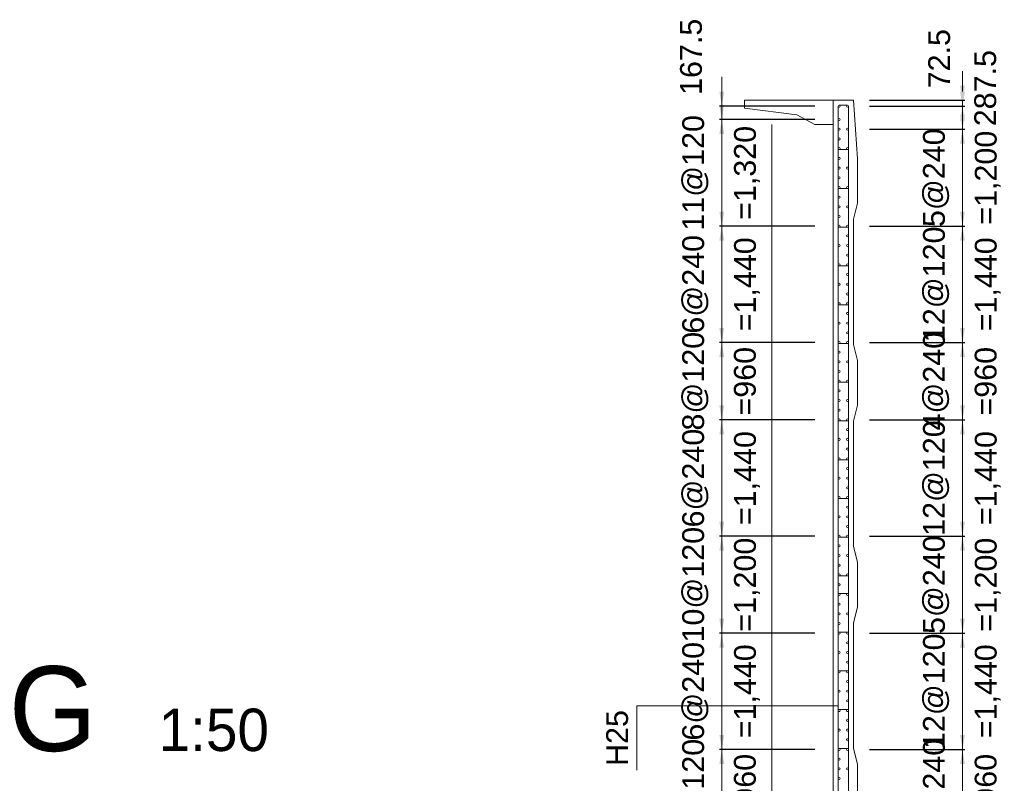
# Model space of a CAD drawing. Header units: metres. Extents: x 674733 to 752233, y -201459 to -147459.
# Tile 3 of 9: x 699083 to 711275, y -192930 to -183473. Entities that reach past the tile are written whole.
import ezdxf
from ezdxf.enums import TextEntityAlignment as Align

# ---------------------------------------------------------------- set-up
doc = ezdxf.new("R2010")
doc.units = ezdxf.units.M
doc.header["$MEASUREMENT"] = 0
doc.layers.get('Defpoints').update_dxf_attribs({"lineweight": 0})
for name, color, linetype, lineweight in [('A-DIM01', 1, 'Continuous', 0), ('Concrete', 4, 'Continuous', 0), ('Dimension Line', 2, 'Continuous', 0), ('L3', 6, 'Continuous', 0), ('Text', 3, 'Continuous', 0)]:
    doc.layers.add(name, color=color, linetype=linetype, lineweight=lineweight)
doc.styles.get("Standard").update_dxf_attribs({"font": 'txt', "height": 5})
doc.styles.add('style2', font='arial.ttf')
doc.styles.add('돋움', font='txt')
doc.dimstyles.new('DIM01', dxfattribs={"dimtxt": 3.5, "dimasz": 0.8, "dimexe": 2, "dimexo": 10, "dimgap": 1.25, "dimtad": 1, "dimdec": 0, "dimzin": 0, "dimtxsty": '돋움', "dimcen": 0.09, "dimclrd": 1, "dimclre": 1, "dimclrt": 256, "dimadec": 0, "dimazin": 0, "dimtfac": 0.072, "dimtdec": 0, "dimtix": 1, "dimtmove": 2, "dimatfit": 3, "dimfxl": 1, "dimtolj": 1, "dimtzin": 0, "dimlwd": -1, "dimarcsym": 0})

# ---------------------------------------------------------------- blocks, each defined once
blk = doc.blocks.new('*D330')
at = {"layer": 'A-DIM01', "color": 1}
for p, q in [((707776.516866, -184362.444444), (707776.516866, -184182.444444)), ((707776.516866, -184542.444444), (707776.516866, -184709.944444)), ((707776.516866, -184889.944444), (707776.516866, -185069.944444))]:
    blk.add_line(p, q, dxfattribs=at)
at = {"layer": 'A-DIM01', "color": 1, "lineweight": -2}
for p, q in [((708927.145002, -184542.444444), (707746.516866, -184542.444444)), ((708927.145002, -184709.944444), (707746.516866, -184709.944444))]:
    blk.add_line(p, q, dxfattribs=at)
at = {"layer": 'A-DIM01', "color": 1}
for points in [[(707746.516866, -184362.444444), (707806.516866, -184362.444444), (707776.516866, -184542.444444)], [(707746.516866, -184889.944444), (707806.516866, -184889.944444), (707776.516866, -184709.944444)]]:
    blk.add_solid(points, dxfattribs=at)
at = {"layer": 'Defpoints', "color": 0}
for p in [(709077.145002, -184542.444444), (707776.516866, -184709.944444), (709077.145002, -184709.944444)]:
    blk.add_point(p, dxfattribs=at)
at = {"layer": 'A-DIM01', "color": 7, "insert": (707396.759021, -183932.802168), "char_height": 270, "attachment_point": 5, "rotation": 90, "style": 'style2'}
blk.add_mtext('\\A1;167.5', dxfattribs=at)
blk = doc.blocks.new('*D332')
at = {"layer": 'A-DIM01', "color": 1}
for p, q in [((707776.516866, -184529.944444), (707776.516866, -184349.944444)), ((707776.516866, -184709.944444), (707776.516866, -186029.944444)), ((707776.516866, -186209.944444), (707776.516866, -186389.944444))]:
    blk.add_line(p, q, dxfattribs=at)
at = {"layer": 'A-DIM01', "color": 1, "lineweight": -2}
for p, q in [((708927.145002, -184709.944444), (707746.516866, -184709.944444)), ((708927.145002, -186029.944444), (707746.516866, -186029.944444))]:
    blk.add_line(p, q, dxfattribs=at)
at = {"layer": 'A-DIM01', "color": 1}
for points in [[(707746.516866, -184529.944444), (707806.516866, -184529.944444), (707776.516866, -184709.944444)], [(707746.516866, -186209.944444), (707806.516866, -186209.944444), (707776.516866, -186029.944444)]]:
    blk.add_solid(points, dxfattribs=at)
at = {"layer": 'Defpoints', "color": 0}
for p in [(709077.145002, -184709.944444), (707776.516866, -186029.944444), (709077.145002, -186029.944444)]:
    blk.add_point(p, dxfattribs=at)
at = {"layer": 'A-DIM01', "color": 7, "char_height": 270, "attachment_point": 5, "rotation": 90, "style": 'style2'}
for s, insert in [('\\A1;11@120', (707449.340877, -185369.944444)), ('\\A1;=1,320', (708088.77471, -185369.944444))]:
    blk.add_mtext(s, dxfattribs=dict(at, insert=insert))
blk = doc.blocks.new('*D334')
at = {"layer": 'A-DIM01', "color": 1}
for p, q in [((707776.516866, -185849.944444), (707776.516866, -185669.944444)), ((707776.516866, -186029.944444), (707776.516866, -187469.944444)), ((707776.516866, -187649.944444), (707776.516866, -187829.944444))]:
    blk.add_line(p, q, dxfattribs=at)
at = {"layer": 'A-DIM01', "color": 1, "lineweight": -2}
for p, q in [((708927.145002, -186029.944444), (707746.516866, -186029.944444)), ((708927.145002, -187469.944444), (707746.516866, -187469.944444))]:
    blk.add_line(p, q, dxfattribs=at)
at = {"layer": 'A-DIM01', "color": 1}
for points in [[(707746.516866, -185849.944444), (707806.516866, -185849.944444), (707776.516866, -186029.944444)], [(707746.516866, -187649.944444), (707806.516866, -187649.944444), (707776.516866, -187469.944444)]]:
    blk.add_solid(points, dxfattribs=at)
at = {"layer": 'Defpoints', "color": 0}
for p in [(709077.145002, -186029.944444), (707776.516866, -187469.944444), (709077.145002, -187469.944444)]:
    blk.add_point(p, dxfattribs=at)
at = {"layer": 'A-DIM01', "color": 7, "char_height": 270, "attachment_point": 5, "rotation": 90, "style": 'style2'}
for s, insert in [('\\A1;6@240', (707449.340877, -186749.944444)), ('\\A1;=1,440', (708088.77471, -186749.944444))]:
    blk.add_mtext(s, dxfattribs=dict(at, insert=insert))
blk = doc.blocks.new('*D336')
at = {"layer": 'A-DIM01', "color": 1}
for p, q in [((707776.516866, -187289.944444), (707776.516866, -187109.944444)), ((707776.516866, -187469.944444), (707776.516866, -188429.944444)), ((707776.516866, -188609.944444), (707776.516866, -188789.944444))]:
    blk.add_line(p, q, dxfattribs=at)
at = {"layer": 'A-DIM01', "color": 1, "lineweight": -2}
for p, q in [((708927.145002, -187469.944444), (707746.516866, -187469.944444)), ((708927.145002, -188429.944444), (707746.516866, -188429.944444))]:
    blk.add_line(p, q, dxfattribs=at)
at = {"layer": 'A-DIM01', "color": 1}
for points in [[(707746.516866, -187289.944444), (707806.516866, -187289.944444), (707776.516866, -187469.944444)], [(707746.516866, -188609.944444), (707806.516866, -188609.944444), (707776.516866, -188429.944444)]]:
    blk.add_solid(points, dxfattribs=at)
at = {"layer": 'Defpoints', "color": 0}
for p in [(709077.145002, -187469.944444), (707776.516866, -188429.944444), (709077.145002, -188429.944444)]:
    blk.add_point(p, dxfattribs=at)
at = {"layer": 'A-DIM01', "color": 7, "char_height": 270, "attachment_point": 5, "rotation": 90, "style": 'style2'}
for s, insert in [('\\A1;8@120', (707449.340877, -187949.944444)), ('\\A1;=960', (708064.371572, -187949.944444))]:
    blk.add_mtext(s, dxfattribs=dict(at, insert=insert))
blk = doc.blocks.new('*D338')
at = {"layer": 'A-DIM01', "color": 1}
for p, q in [((707776.516866, -188249.944444), (707776.516866, -188069.944444)), ((707776.516866, -188429.944444), (707776.516866, -189869.944444)), ((707776.516866, -190049.944444), (707776.516866, -190229.944444))]:
    blk.add_line(p, q, dxfattribs=at)
at = {"layer": 'A-DIM01', "color": 1, "lineweight": -2}
for p, q in [((708927.145002, -188429.944444), (707746.516866, -188429.944444)), ((708927.145002, -189869.944444), (707746.516866, -189869.944444))]:
    blk.add_line(p, q, dxfattribs=at)
at = {"layer": 'A-DIM01', "color": 1}
for points in [[(707746.516866, -188249.944444), (707806.516866, -188249.944444), (707776.516866, -188429.944444)], [(707746.516866, -190049.944444), (707806.516866, -190049.944444), (707776.516866, -189869.944444)]]:
    blk.add_solid(points, dxfattribs=at)
at = {"layer": 'Defpoints', "color": 0}
for p in [(709077.145002, -188429.944444), (707776.516866, -189869.944444), (709077.145002, -189869.944444)]:
    blk.add_point(p, dxfattribs=at)
at = {"layer": 'A-DIM01', "color": 7, "char_height": 270, "attachment_point": 5, "rotation": 90, "style": 'style2'}
for s, insert in [('\\A1;6@240', (707449.340877, -189149.944444)), ('\\A1;=1,440', (708088.77471, -189149.944444))]:
    blk.add_mtext(s, dxfattribs=dict(at, insert=insert))
blk = doc.blocks.new('*D340')
at = {"layer": 'A-DIM01', "color": 1}
for p, q in [((707776.516866, -189689.944444), (707776.516866, -189509.944444)), ((707776.516866, -189869.944444), (707776.516866, -191069.944444)), ((707776.516866, -191249.944444), (707776.516866, -191429.944444))]:
    blk.add_line(p, q, dxfattribs=at)
at = {"layer": 'A-DIM01', "color": 1, "lineweight": -2}
for p, q in [((708927.145002, -189869.944444), (707746.516866, -189869.944444)), ((708927.145002, -191069.944444), (707746.516866, -191069.944444))]:
    blk.add_line(p, q, dxfattribs=at)
at = {"layer": 'A-DIM01', "color": 1}
for points in [[(707746.516866, -189689.944444), (707806.516866, -189689.944444), (707776.516866, -189869.944444)], [(707746.516866, -191249.944444), (707806.516866, -191249.944444), (707776.516866, -191069.944444)]]:
    blk.add_solid(points, dxfattribs=at)
at = {"layer": 'Defpoints', "color": 0}
for p in [(709077.145002, -189869.944444), (707776.516866, -191069.944444), (709077.145002, -191069.944444)]:
    blk.add_point(p, dxfattribs=at)
at = {"layer": 'A-DIM01', "color": 7, "char_height": 270, "attachment_point": 5, "rotation": 90, "style": 'style2'}
for s, insert in [('\\A1;10@120', (707449.340877, -190469.944444)), ('\\A1;=1,200', (708088.77471, -190469.944444))]:
    blk.add_mtext(s, dxfattribs=dict(at, insert=insert))
blk = doc.blocks.new('*D342')
at = {"layer": 'A-DIM01', "color": 1}
for p, q in [((707776.516866, -190889.944444), (707776.516866, -190709.944444)), ((707776.516866, -191069.944444), (707776.516866, -192509.944444)), ((707776.516866, -192689.944444), (707776.516866, -192869.944444))]:
    blk.add_line(p, q, dxfattribs=at)
at = {"layer": 'A-DIM01', "color": 1, "lineweight": -2}
for p, q in [((708927.145002, -191069.944444), (707746.516866, -191069.944444)), ((708927.145002, -192509.944444), (707746.516866, -192509.944444))]:
    blk.add_line(p, q, dxfattribs=at)
at = {"layer": 'A-DIM01', "color": 1}
for points in [[(707746.516866, -190889.944444), (707806.516866, -190889.944444), (707776.516866, -191069.944444)], [(707746.516866, -192689.944444), (707806.516866, -192689.944444), (707776.516866, -192509.944444)]]:
    blk.add_solid(points, dxfattribs=at)
at = {"layer": 'Defpoints', "color": 0}
for p in [(709077.145002, -191069.944444), (707776.516866, -192509.944444), (709077.145002, -192509.944444)]:
    blk.add_point(p, dxfattribs=at)
at = {"layer": 'A-DIM01', "color": 7, "char_height": 270, "attachment_point": 5, "rotation": 90, "style": 'style2'}
for s, insert in [('\\A1;6@240', (707449.340877, -191789.944444)), ('\\A1;=1,440', (708088.77471, -191789.944444))]:
    blk.add_mtext(s, dxfattribs=dict(at, insert=insert))
blk = doc.blocks.new('*D344')
at = {"layer": 'A-DIM01', "color": 1}
for p, q in [((707776.516866, -192329.944444), (707776.516866, -192149.944444)), ((707776.516866, -192509.944444), (707776.516866, -193469.944444)), ((707776.516866, -193649.944444), (707776.516866, -193829.944444))]:
    blk.add_line(p, q, dxfattribs=at)
at = {"layer": 'A-DIM01', "color": 1, "lineweight": -2}
for p, q in [((708927.145002, -192509.944444), (707746.516866, -192509.944444)), ((708927.145002, -193469.944444), (707746.516866, -193469.944444))]:
    blk.add_line(p, q, dxfattribs=at)
at = {"layer": 'A-DIM01', "color": 1}
for points in [[(707746.516866, -192329.944444), (707806.516866, -192329.944444), (707776.516866, -192509.944444)], [(707746.516866, -193649.944444), (707806.516866, -193649.944444), (707776.516866, -193469.944444)]]:
    blk.add_solid(points, dxfattribs=at)
at = {"layer": 'Defpoints', "color": 0}
for p in [(709077.145002, -192509.944444), (707776.516866, -193469.944444), (709077.145002, -193469.944444)]:
    blk.add_point(p, dxfattribs=at)
at = {"layer": 'A-DIM01', "color": 7, "char_height": 270, "attachment_point": 5, "rotation": 90, "style": 'style2'}
for s, insert in [('\\A1;8@120', (707449.340877, -192989.944444)), ('\\A1;=960', (708064.371572, -192989.944444))]:
    blk.add_mtext(s, dxfattribs=dict(at, insert=insert))
blk = doc.blocks.new('*D354')
at = {"layer": 'A-DIM01', "color": 1}
for p, q in [((710757.773139, -184289.944444), (710757.773139, -184109.944444)), ((710757.773139, -184469.944444), (710757.773139, -184542.444444)), ((710757.773139, -184722.444444), (710757.773139, -184902.444444))]:
    blk.add_line(p, q, dxfattribs=at)
at = {"layer": 'A-DIM01', "color": 1, "lineweight": -2}
for p, q in [((709607.145002, -184469.944444), (710787.773139, -184469.944444)), ((709607.145002, -184542.444444), (710787.773139, -184542.444444))]:
    blk.add_line(p, q, dxfattribs=at)
at = {"layer": 'A-DIM01', "color": 1}
for points in [[(710727.773139, -184289.944444), (710787.773139, -184289.944444), (710757.773139, -184469.944444)], [(710727.773139, -184722.444444), (710787.773139, -184722.444444), (710757.773139, -184542.444444)]]:
    blk.add_solid(points, dxfattribs=at)
at = {"layer": 'Defpoints', "color": 0}
for p in [(709457.145002, -184469.944444), (709457.145002, -184542.444444), (710757.773139, -184542.444444)]:
    blk.add_point(p, dxfattribs=at)
at = {"layer": 'A-DIM01', "color": 7, "insert": (710469.918432, -183956.218208), "char_height": 270, "attachment_point": 5, "rotation": 90, "style": 'style2'}
blk.add_mtext('\\A1;72.5', dxfattribs=at)
blk = doc.blocks.new('*D356')
at = {"layer": 'A-DIM01', "color": 1}
for p, q in [((710757.773139, -184362.444444), (710757.773139, -184182.444444)), ((710757.773139, -184542.444444), (710757.773139, -184829.944444)), ((710757.773139, -185009.944444), (710757.773139, -185189.944444))]:
    blk.add_line(p, q, dxfattribs=at)
at = {"layer": 'A-DIM01', "color": 1, "lineweight": -2}
for p, q in [((709607.145002, -184542.444444), (710787.773139, -184542.444444)), ((709607.145002, -184829.944444), (710787.773139, -184829.944444))]:
    blk.add_line(p, q, dxfattribs=at)
at = {"layer": 'A-DIM01', "color": 1}
for points in [[(710727.773139, -184362.444444), (710787.773139, -184362.444444), (710757.773139, -184542.444444)], [(710727.773139, -185009.944444), (710787.773139, -185009.944444), (710757.773139, -184829.944444)]]:
    blk.add_solid(points, dxfattribs=at)
at = {"layer": 'Defpoints', "color": 0}
for p in [(709457.145002, -184542.444444), (709457.145002, -184829.944444), (710757.773139, -184829.944444)]:
    blk.add_point(p, dxfattribs=at)
at = {"layer": 'A-DIM01', "color": 7, "insert": (711040.242337, -184320.577067), "char_height": 270, "attachment_point": 5, "rotation": 90, "style": 'style2'}
blk.add_mtext('\\A1;287.5', dxfattribs=at)
blk = doc.blocks.new('*D358')
at = {"layer": 'A-DIM01', "color": 1}
for p, q in [((710757.773139, -184649.944444), (710757.773139, -184469.944444)), ((710757.773139, -184829.944444), (710757.773139, -186029.944444)), ((710757.773139, -186209.944444), (710757.773139, -186389.944444))]:
    blk.add_line(p, q, dxfattribs=at)
at = {"layer": 'A-DIM01', "color": 1, "lineweight": -2}
for p, q in [((709607.145002, -184829.944444), (710787.773139, -184829.944444)), ((709607.145002, -186029.944444), (710787.773139, -186029.944444))]:
    blk.add_line(p, q, dxfattribs=at)
at = {"layer": 'A-DIM01', "color": 1}
for points in [[(710727.773139, -184649.944444), (710787.773139, -184649.944444), (710757.773139, -184829.944444)], [(710727.773139, -186209.944444), (710787.773139, -186209.944444), (710757.773139, -186029.944444)]]:
    blk.add_solid(points, dxfattribs=at)
at = {"layer": 'Defpoints', "color": 0}
for p in [(709457.145002, -184829.944444), (709457.145002, -186029.944444), (710757.773139, -186029.944444)]:
    blk.add_point(p, dxfattribs=at)
at = {"layer": 'A-DIM01', "color": 7, "char_height": 270, "attachment_point": 5, "rotation": 90, "style": 'style2'}
for s, insert in [('\\A1;5@240', (710430.59715, -185429.944444)), ('\\A1;=1,200', (711070.030984, -185429.944444))]:
    blk.add_mtext(s, dxfattribs=dict(at, insert=insert))
blk = doc.blocks.new('*D360')
at = {"layer": 'A-DIM01', "color": 1}
for p, q in [((710757.773139, -185849.944444), (710757.773139, -185669.944444)), ((710757.773139, -186029.944444), (710757.773139, -187469.944444)), ((710757.773139, -187649.944444), (710757.773139, -187829.944444))]:
    blk.add_line(p, q, dxfattribs=at)
at = {"layer": 'A-DIM01', "color": 1, "lineweight": -2}
for p, q in [((709607.145002, -186029.944444), (710787.773139, -186029.944444)), ((709607.145002, -187469.944444), (710787.773139, -187469.944444))]:
    blk.add_line(p, q, dxfattribs=at)
at = {"layer": 'A-DIM01', "color": 1}
for points in [[(710727.773139, -185849.944444), (710787.773139, -185849.944444), (710757.773139, -186029.944444)], [(710727.773139, -187649.944444), (710787.773139, -187649.944444), (710757.773139, -187469.944444)]]:
    blk.add_solid(points, dxfattribs=at)
at = {"layer": 'Defpoints', "color": 0}
for p in [(709457.145002, -186029.944444), (709457.145002, -187469.944444), (710757.773139, -187469.944444)]:
    blk.add_point(p, dxfattribs=at)
at = {"layer": 'A-DIM01', "color": 7, "char_height": 270, "attachment_point": 5, "rotation": 90, "style": 'style2'}
for s, insert in [('\\A1;12@120', (710430.59715, -186749.944444)), ('\\A1;=1,440', (711070.030984, -186749.944444))]:
    blk.add_mtext(s, dxfattribs=dict(at, insert=insert))
blk = doc.blocks.new('*D362')
at = {"layer": 'A-DIM01', "color": 1}
for p, q in [((710757.773139, -187289.944444), (710757.773139, -187109.944444)), ((710757.773139, -187469.944444), (710757.773139, -188429.944444)), ((710757.773139, -188609.944444), (710757.773139, -188789.944444))]:
    blk.add_line(p, q, dxfattribs=at)
at = {"layer": 'A-DIM01', "color": 1, "lineweight": -2}
for p, q in [((709607.145002, -187469.944444), (710787.773139, -187469.944444)), ((709607.145002, -188429.944444), (710787.773139, -188429.944444))]:
    blk.add_line(p, q, dxfattribs=at)
at = {"layer": 'A-DIM01', "color": 1}
for points in [[(710727.773139, -187289.944444), (710787.773139, -187289.944444), (710757.773139, -187469.944444)], [(710727.773139, -188609.944444), (710787.773139, -188609.944444), (710757.773139, -188429.944444)]]:
    blk.add_solid(points, dxfattribs=at)
at = {"layer": 'Defpoints', "color": 0}
for p in [(709457.145002, -187469.944444), (709457.145002, -188429.944444), (710757.773139, -188429.944444)]:
    blk.add_point(p, dxfattribs=at)
at = {"layer": 'A-DIM01', "color": 7, "char_height": 270, "attachment_point": 5, "rotation": 90, "style": 'style2'}
for s, insert in [('\\A1;4@240', (710430.59715, -187949.944444)), ('\\A1;=960', (711045.627846, -187949.944444))]:
    blk.add_mtext(s, dxfattribs=dict(at, insert=insert))
blk = doc.blocks.new('*D364')
at = {"layer": 'A-DIM01', "color": 1}
for p, q in [((710757.773139, -188249.944444), (710757.773139, -188069.944444)), ((710757.773139, -188429.944444), (710757.773139, -189869.944444)), ((710757.773139, -190049.944444), (710757.773139, -190229.944444))]:
    blk.add_line(p, q, dxfattribs=at)
at = {"layer": 'A-DIM01', "color": 1, "lineweight": -2}
for p, q in [((709607.145002, -188429.944444), (710787.773139, -188429.944444)), ((709607.145002, -189869.944444), (710787.773139, -189869.944444))]:
    blk.add_line(p, q, dxfattribs=at)
at = {"layer": 'A-DIM01', "color": 1}
for points in [[(710727.773139, -188249.944444), (710787.773139, -188249.944444), (710757.773139, -188429.944444)], [(710727.773139, -190049.944444), (710787.773139, -190049.944444), (710757.773139, -189869.944444)]]:
    blk.add_solid(points, dxfattribs=at)
at = {"layer": 'Defpoints', "color": 0}
for p in [(709457.145002, -188429.944444), (709457.145002, -189869.944444), (710757.773139, -189869.944444)]:
    blk.add_point(p, dxfattribs=at)
at = {"layer": 'A-DIM01', "color": 7, "char_height": 270, "attachment_point": 5, "rotation": 90, "style": 'style2'}
for s, insert in [('\\A1;12@120', (710430.59715, -189149.944444)), ('\\A1;=1,440', (711070.030984, -189149.944444))]:
    blk.add_mtext(s, dxfattribs=dict(at, insert=insert))
blk = doc.blocks.new('*D366')
at = {"layer": 'A-DIM01', "color": 1}
for p, q in [((710757.773139, -189689.944444), (710757.773139, -189509.944444)), ((710757.773139, -189869.944444), (710757.773139, -191069.944444)), ((710757.773139, -191249.944444), (710757.773139, -191429.944444))]:
    blk.add_line(p, q, dxfattribs=at)
at = {"layer": 'A-DIM01', "color": 1, "lineweight": -2}
for p, q in [((709607.145002, -189869.944444), (710787.773139, -189869.944444)), ((709607.145002, -191069.944444), (710787.773139, -191069.944444))]:
    blk.add_line(p, q, dxfattribs=at)
at = {"layer": 'A-DIM01', "color": 1}
for points in [[(710727.773139, -189689.944444), (710787.773139, -189689.944444), (710757.773139, -189869.944444)], [(710727.773139, -191249.944444), (710787.773139, -191249.944444), (710757.773139, -191069.944444)]]:
    blk.add_solid(points, dxfattribs=at)
at = {"layer": 'Defpoints', "color": 0}
for p in [(709457.145002, -189869.944444), (709457.145002, -191069.944444), (710757.773139, -191069.944444)]:
    blk.add_point(p, dxfattribs=at)
at = {"layer": 'A-DIM01', "color": 7, "char_height": 270, "attachment_point": 5, "rotation": 90, "style": 'style2'}
for s, insert in [('\\A1;5@240', (710430.59715, -190469.944444)), ('\\A1;=1,200', (711070.030984, -190469.944444))]:
    blk.add_mtext(s, dxfattribs=dict(at, insert=insert))
blk = doc.blocks.new('*D368')
at = {"layer": 'A-DIM01', "color": 1}
for p, q in [((710757.773139, -190889.944444), (710757.773139, -190709.944444)), ((710757.773139, -191069.944444), (710757.773139, -192509.944444)), ((710757.773139, -192689.944444), (710757.773139, -192869.944444))]:
    blk.add_line(p, q, dxfattribs=at)
at = {"layer": 'A-DIM01', "color": 1, "lineweight": -2}
for p, q in [((709607.145002, -191069.944444), (710787.773139, -191069.944444)), ((709607.145002, -192509.944444), (710787.773139, -192509.944444))]:
    blk.add_line(p, q, dxfattribs=at)
at = {"layer": 'A-DIM01', "color": 1}
for points in [[(710727.773139, -190889.944444), (710787.773139, -190889.944444), (710757.773139, -191069.944444)], [(710727.773139, -192689.944444), (710787.773139, -192689.944444), (710757.773139, -192509.944444)]]:
    blk.add_solid(points, dxfattribs=at)
at = {"layer": 'Defpoints', "color": 0}
for p in [(709457.145002, -191069.944444), (709457.145002, -192509.944444), (710757.773139, -192509.944444)]:
    blk.add_point(p, dxfattribs=at)
at = {"layer": 'A-DIM01', "color": 7, "char_height": 270, "attachment_point": 5, "rotation": 90, "style": 'style2'}
for s, insert in [('\\A1;12@120', (710430.59715, -191789.944444)), ('\\A1;=1,440', (711070.030984, -191789.944444))]:
    blk.add_mtext(s, dxfattribs=dict(at, insert=insert))
blk = doc.blocks.new('*D370')
at = {"layer": 'A-DIM01', "color": 1}
for p, q in [((710757.773139, -192329.944444), (710757.773139, -192149.944444)), ((710757.773139, -192509.944444), (710757.773139, -193469.944444)), ((710757.773139, -193649.944444), (710757.773139, -193829.944444))]:
    blk.add_line(p, q, dxfattribs=at)
at = {"layer": 'A-DIM01', "color": 1, "lineweight": -2}
for p, q in [((709607.145002, -192509.944444), (710787.773139, -192509.944444)), ((709607.145002, -193469.944444), (710787.773139, -193469.944444))]:
    blk.add_line(p, q, dxfattribs=at)
at = {"layer": 'A-DIM01', "color": 1}
for points in [[(710727.773139, -192329.944444), (710787.773139, -192329.944444), (710757.773139, -192509.944444)], [(710727.773139, -193649.944444), (710787.773139, -193649.944444), (710757.773139, -193469.944444)]]:
    blk.add_solid(points, dxfattribs=at)
at = {"layer": 'Defpoints', "color": 0}
for p in [(709457.145002, -192509.944444), (709457.145002, -193469.944444), (710757.773139, -193469.944444)]:
    blk.add_point(p, dxfattribs=at)
at = {"layer": 'A-DIM01', "color": 7, "char_height": 270, "attachment_point": 5, "rotation": 90, "style": 'style2'}
for s, insert in [('\\A1;4@240', (710430.59715, -192989.944444)), ('\\A1;=960', (711045.627846, -192989.944444))]:
    blk.add_mtext(s, dxfattribs=dict(at, insert=insert))

msp = doc.modelspace()

# ---------------------------------------------------------------- linework, layer by layer
at = {"layer": 'Concrete'}
for p, q in [((708057.145002, -184569.944444), (708057.145002, -184469.944444)), ((708057.145002, -184469.944444), (709157.145002, -184469.944444)), ((708707.145002, -184649.944444), (708057.145002, -184569.944444)), ((709157.145002, -196469.944444), (709157.145002, -184469.944444)), ((709157.145002, -184469.944444), (709407.145002, -184469.944444)), ((709407.145002, -184469.944444), (709457.145002, -185194.944444)), ((708927.145002, -184769.944444), (708707.145002, -184649.944444)), ((708397.145002, -196169.944444), (708397.145002, -184769.944444)), ((709157.145002, -184769.944444), (708927.145002, -184769.944444)), ((709457.145002, -185744.944444), (709457.145002, -185194.944444)), ((709407.145002, -185944.944444), (709457.145002, -185744.944444)), ((709407.145002, -187494.944444), (709407.145002, -185944.944444)), ((709457.145002, -187694.944444), (709407.145002, -187494.944444)), ((709457.145002, -188244.944444), (709457.145002, -187694.944444)), ((709407.145002, -188444.944444), (709457.145002, -188244.944444)), ((709407.145002, -189994.944444), (709407.145002, -188444.944444)), ((709457.145002, -190194.944444), (709407.145002, -189994.944444)), ((709457.145002, -190744.944444), (709457.145002, -190194.944444)), ((709407.145002, -190944.944444), (709457.145002, -190744.944444)), ((709407.145002, -192494.944444), (709407.145002, -190944.944444)), ((709457.145002, -192694.944444), (709407.145002, -192494.944444)), ((709457.145002, -193244.944444), (709457.145002, -192694.944444))]:
    msp.add_line(p, q, dxfattribs=at)
at = {"layer": 'Dimension Line'}
for p in [(706725.768744, -192768.564037), (709217.145002, -191972.366371)]:
    msp.add_line(p, (706725.768744, -191972.366371), dxfattribs=at)
at = {"layer": 'L3'}
for p, q in [((709217.145002, -184542.444444), (709217.145002, -196397.444444)), ((709229.645002, -184529.944444), (709334.645002, -184529.944444)), ((709347.145002, -196397.444444), (709347.145002, -184542.444444)), ((709347.145002, -185082.444444), (709217.145002, -185082.444444)), ((709347.145002, -185562.444444), (709217.145002, -185562.444444)), ((709347.145002, -186042.444444), (709217.145002, -186042.444444)), ((709347.145002, -186522.444444), (709217.145002, -186522.444444)), ((709347.145002, -187002.444444), (709217.145002, -187002.444444)), ((709347.145002, -187482.444444), (709217.145002, -187482.444444)), ((709347.145002, -187962.444444), (709217.145002, -187962.444444)), ((709347.145002, -188442.444444), (709217.145002, -188442.444444)), ((709347.145002, -188922.444444), (709217.145002, -188922.444444)), ((709347.145002, -189402.444444), (709217.145002, -189402.444444)), ((709347.145002, -189882.444444), (709217.145002, -189882.444444)), ((709347.145002, -190362.444444), (709217.145002, -190362.444444)), ((709347.145002, -190577.444444), (709217.145002, -190577.444444)), ((709347.145002, -191057.444444), (709217.145002, -191057.444444)), ((709347.145002, -191537.444444), (709217.145002, -191537.444444)), ((709347.145002, -192017.444444), (709217.145002, -192017.444444)), ((709347.145002, -192497.444444), (709217.145002, -192497.444444))]:
    msp.add_line(p, q, dxfattribs=at)
for centre in [(709229.645002, -184542.444444), (709334.645002, -184542.444444), (709229.645002, -184709.944444), (709229.645002, -184829.944444), (709334.645002, -184829.944444), (709229.645002, -184949.944444), (709229.645002, -185069.944444), (709334.645002, -185069.944444), (709229.645002, -185189.944444), (709229.645002, -185309.944444), (709334.645002, -185309.944444), (709229.645002, -185429.944444), (709229.645002, -185549.944444), (709334.645002, -185549.944444), (709229.645002, -185669.944444), (709229.645002, -185789.944444), (709334.645002, -185789.944444), (709229.645002, -185909.944444), (709229.645002, -186029.944444), (709334.645002, -186029.944444), (709334.645002, -186149.944444), (709229.645002, -186269.944444), (709334.645002, -186269.944444), (709334.645002, -186389.944444), (709229.645002, -186509.944444), (709334.645002, -186509.944444), (709334.645002, -186629.944444), (709229.645002, -186749.944444), (709334.645002, -186749.944444), (709334.645002, -186869.944444), (709229.645002, -186989.944444), (709334.645002, -186989.944444), (709334.645002, -187109.944444), (709229.645002, -187229.944444), (709334.645002, -187229.944444), (709334.645002, -187349.944444), (709229.645002, -187469.944444), (709334.645002, -187469.944444), (709229.645002, -187589.944444), (709229.645002, -187709.944444), (709334.645002, -187709.944444), (709229.645002, -187829.944444), (709229.645002, -187949.944444), (709334.645002, -187949.944444), (709229.645002, -188069.944444), (709229.645002, -188189.944444), (709334.645002, -188189.944444), (709229.645002, -188309.944444), (709229.645002, -188429.944444), (709334.645002, -188429.944444), (709334.645002, -188549.944444), (709229.645002, -188669.944444), (709334.645002, -188669.944444), (709334.645002, -188789.944444), (709229.645002, -188909.944444), (709334.645002, -188909.944444), (709334.645002, -189029.944444), (709229.645002, -189149.944444), (709334.645002, -189149.944444), (709334.645002, -189269.944444), (709229.645002, -189389.944444), (709334.645002, -189389.944444), (709334.645002, -189509.944444), (709229.645002, -189629.944444), (709334.645002, -189629.944444), (709334.645002, -189749.944444), (709229.645002, -189869.944444), (709334.645002, -189869.944444), (709229.645002, -189989.944444), (709229.645002, -190109.944444), (709334.645002, -190109.944444), (709229.645002, -190229.944444), (709229.645002, -190349.944444), (709334.645002, -190349.944444), (709229.645002, -190469.944444), (709229.645002, -190469.944444), (709229.645002, -190589.944444), (709334.645002, -190589.944444), (709229.645002, -190709.944444), (709229.645002, -190829.944444), (709334.645002, -190829.944444), (709229.645002, -190949.944444), (709229.645002, -191069.944444), (709334.645002, -191069.944444), (709334.645002, -191189.944444), (709229.645002, -191309.944444), (709334.645002, -191309.944444), (709334.645002, -191429.944444), (709229.645002, -191549.944444), (709334.645002, -191549.944444), (709334.645002, -191669.944444), (709229.645002, -191789.944444), (709334.645002, -191789.944444), (709334.645002, -191909.944444), (709229.645002, -192029.944444), (709334.645002, -192029.944444), (709334.645002, -192149.944444), (709229.645002, -192269.944444), (709334.645002, -192269.944444), (709334.645002, -192389.944444), (709229.645002, -192509.944444), (709334.645002, -192509.944444), (709229.645002, -192629.944444), (709229.645002, -192749.944444), (709334.645002, -192749.944444), (709229.645002, -192869.944444)]:
    msp.add_circle(centre, 12.5, dxfattribs=at)

# ---------------------------------------------------------------- texts
at = {"layer": 'A-DIM01', "color": 7, "style": 'style2'}
msp.add_text('H25', height=270, rotation=90, dxfattribs=at).set_placement((706615.386301, -192714.84926))
at = {"layer": 'Text'}
for s, height, p in [('G', 1050, (699493.653884, -192530.064663)), ('1:50', 525, (701486.672505, -192530.057256))]:
    msp.add_text(s, height=height, rotation=359.939213, dxfattribs=at).set_placement(p, align=Align.CENTER)

# ---------------------------------------------------------------- dimensions: what is measured, and where the dimension line sits
at = {"layer": 'A-DIM01', "color": 1}
for base, p1, p2, text, picture, middle in [((707776.516866, -184709.944444), (709077.145002, -184542.444444), (709077.145002, -184709.944444), '167.5', '*D330', (707396.759021, -183932.802168)), ((710757.773139, -184542.444444), (709457.145002, -184469.944444), (709457.145002, -184542.444444), '72.5', '*D354', (710469.918432, -183956.218208)), ((710757.773139, -184829.944444), (709457.145002, -184542.444444), (709457.145002, -184829.944444), '287.5', '*D356', (711040.242337, -184320.577067))]:
    dim = msp.add_linear_dim(base=base, p1=p1, p2=p2, angle=270, text=text, dimstyle='DIM01', override={"dimscale": 30, "dimtxt": 9, "dimasz": 6, "dimexe": 1, "dimexo": 5, "dimgap": 5, "dimdsep": 46, "dimlunit": 6, "dimtxsty": 'style2', "dimclrt": 7}, dxfattribs=at)
    dim.commit()
    dim.dimension.update_dxf_attribs({"geometry": picture, "text_midpoint": middle, "dimtype": 160})
for base, p1, p2, text, picture, middle in [((707776.516866, -186029.944444), (709077.145002, -184709.944444), (709077.145002, -186029.944444), '11@120\\X=1,320', '*D332', (707776.516866, -185369.944444)), ((710757.773139, -186029.944444), (709457.145002, -184829.944444), (709457.145002, -186029.944444), '5@240\\X=1,200', '*D358', (710757.773139, -185429.944444)), ((707776.516866, -187469.944444), (709077.145002, -186029.944444), (709077.145002, -187469.944444), '6@240\\X=1,440', '*D334', (707776.516866, -186749.944444)), ((710757.773139, -187469.944444), (709457.145002, -186029.944444), (709457.145002, -187469.944444), '12@120\\X=1,440', '*D360', (710757.773139, -186749.944444)), ((707776.516866, -188429.944444), (709077.145002, -187469.944444), (709077.145002, -188429.944444), '8@120\\X=960', '*D336', (707776.516866, -187949.944444)), ((710757.773139, -188429.944444), (709457.145002, -187469.944444), (709457.145002, -188429.944444), '4@240\\X=960', '*D362', (710757.773139, -187949.944444)), ((707776.516866, -189869.944444), (709077.145002, -188429.944444), (709077.145002, -189869.944444), '6@240\\X=1,440', '*D338', (707776.516866, -189149.944444)), ((710757.773139, -189869.944444), (709457.145002, -188429.944444), (709457.145002, -189869.944444), '12@120\\X=1,440', '*D364', (710757.773139, -189149.944444)), ((707776.516866, -191069.944444), (709077.145002, -189869.944444), (709077.145002, -191069.944444), '10@120\\X=1,200', '*D340', (707776.516866, -190469.944444)), ((710757.773139, -191069.944444), (709457.145002, -189869.944444), (709457.145002, -191069.944444), '5@240\\X=1,200', '*D366', (710757.773139, -190469.944444)), ((707776.516866, -192509.944444), (709077.145002, -191069.944444), (709077.145002, -192509.944444), '6@240\\X=1,440', '*D342', (707776.516866, -191789.944444)), ((710757.773139, -192509.944444), (709457.145002, -191069.944444), (709457.145002, -192509.944444), '12@120\\X=1,440', '*D368', (710757.773139, -191789.944444)), ((707776.516866, -193469.944444), (709077.145002, -192509.944444), (709077.145002, -193469.944444), '8@120\\X=960', '*D344', (707776.516866, -192989.944444)), ((710757.773139, -193469.944444), (709457.145002, -192509.944444), (709457.145002, -193469.944444), '4@240\\X=960', '*D370', (710757.773139, -192989.944444))]:
    dim = msp.add_linear_dim(base=base, p1=p1, p2=p2, angle=270, text=text, dimstyle='DIM01', override={"dimscale": 30, "dimtxt": 9, "dimasz": 6, "dimexe": 1, "dimexo": 5, "dimgap": 5, "dimtad": 0, "dimdsep": 46, "dimlunit": 6, "dimpost": '\\X', "dimtxsty": 'style2', "dimclrt": 7}, dxfattribs=at)
    dim.commit()
    dim.dimension.update_dxf_attribs({"geometry": picture, "text_midpoint": middle})

doc.saveas('drawing.dxf')
